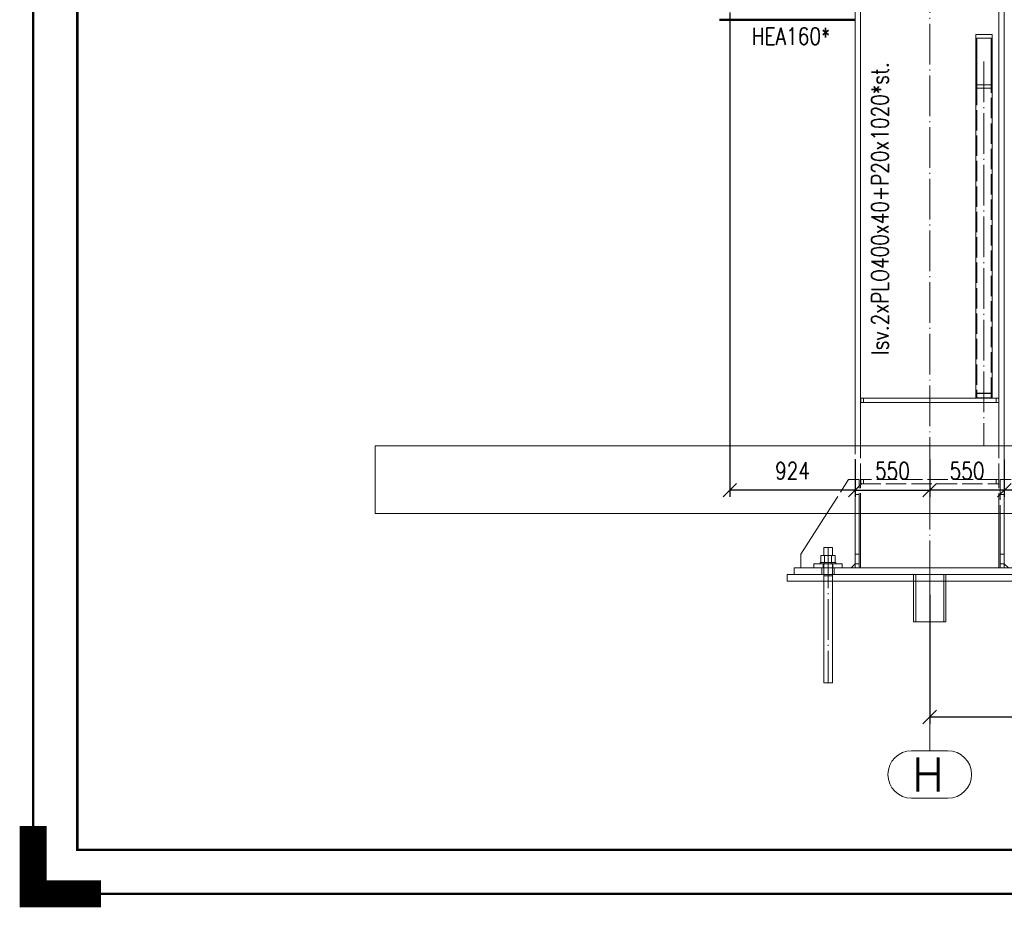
# Paper-space layout 'Layout1' of a CAD drawing. Extents: x -2 to 1380, y -36 to 422.
# Tile 1 of 54: x -2 to 143, y -2 to 129. Entities that reach past the tile are written whole.
import ezdxf
from ezdxf.enums import TextEntityAlignment as Align

# ---------------------------------------------------------------- set-up
doc = ezdxf.new("R2010")
doc.units = 0
for name, pattern in [('ACAD_ISO02W100', [15, 12, -3]), ('ACAD_ISO04W100', [30.5, 24, -3, 0.5, -3]), ('HP_01_CER_B', [8, 5, -1, 1, -1])]:
    doc.linetypes.add(name, pattern=pattern)
doc.layers.get('0').update_dxf_attribs({"linetype": 'CONTINUOUS'})
doc.layers.get('DEFPOINTS').update_dxf_attribs({"color": 132, "linetype": 'CONTINUOUS'})
doc.layers.add('RAMECEK_HP', color=251, linetype='CONTINUOUS')
for name, color, linetype, lineweight in [('SS_1.ET-HALA_TaO-DODAVKA_STAVEBNI', 9, 'CONTINUOUS', 13), ('SS_1.ET-HALA_TaO-PODLAHA', 9, 'CONTINUOUS', 13), ('SS_1.ET-HALA_TaO-PODLITI', 9, 'CONTINUOUS', 13), ('SS_1.ET-HALA_TaO-RASTR', 7, 'HP_01_CER_B', 13), ('SS_1.ET-HALA_TaO-SLOUP', 9, 'CONTINUOUS', 13), ('SS_1.ET-HALA_TaO-ZTUZENI_SVISLE', 9, 'CONTINUOUS', 13), ('SS_2.ET-HALA_TaO-LAVKA_+5.100m-KONZOLA', 202, 'CONTINUOUS', 50), ('SS_KOTY', 3, 'CONTINUOUS', 25), ('SS_POPIS_PROFILU_S355', 2, 'CONTINUOUS', 35), ('SS_STAV.OK-POPIS_PROFILU', 9, 'CONTINUOUS', 13)]:
    doc.layers.add(name, color=color, linetype=linetype, lineweight=lineweight)
doc.styles.add('ROMANS', font='romans.shx', dxfattribs={"width": 0.8})
doc.styles.add('romans.shx', font='romans.shx', dxfattribs={"height": 5})
doc.dimstyles.new('A-1_(2.5)_50AS', dxfattribs={"dimtxt": 2.5, "dimasz": 2, "dimexe": 1, "dimexo": 2, "dimgap": 0, "dimtad": 0, "dimdec": 1, "dimlfac": 50, "dimrnd": 1, "dimtxsty": 'ROMANS', "dimblk1": 'OBLIQUE', "dimblk2": 'OBLIQUE', "dimsah": 1, "dimcen": 2, "dimclrd": 256, "dimclre": 256, "dimclrt": 256, "dimadec": 1, "dimazin": 2, "dimtfac": 0.714286, "dimtdec": 1, "dimtmove": 0, "dimatfit": 3, "dimldrblk": 'OPEN', "dimfxl": 1, "dimtvp": 1.142857, "dimtfill": 1, "dimtolj": 1, "dimlwd": -1, "dimlwe": -1, "dimarcsym": 0})

# ---------------------------------------------------------------- blocks, each defined once
blk = doc.blocks.new('*U6')
at = {"layer": 'RAMECEK_HP', "lineweight": 35, "const_width": 0.35}
for points in [[(0, 420), (0, 0), (1188, 0), (1188, 420)], [(6.5, 413.5), (6.5, 6.5), (1181.5, 6.5), (1181.5, 413.5)]]:
    blk.add_lwpolyline(points, close=True, dxfattribs=at)
at = {"layer": 'RAMECEK_HP', "lineweight": 40, "const_width": 4}
blk.add_lwpolyline([(0, 10), (0, 0), (10, 0)], dxfattribs=at)
at = {"layer": 'DEFPOINTS', "style": 'ROMANS', "width": 0.8}
blk.add_attdef('TISK', text='', height=10, dxfattribs=at).set_placement((1188, -33), align=Align.RIGHT)
blk = doc.blocks.new('_Oblique')
at = {"color": 0, "linetype": 'ByBlock', "lineweight": -2}
blk.add_line((-0.5, -0.5), (0.5, 0.5), dxfattribs=at)
blk = doc.blocks.new('*D14')
at = {"layer": 'DEFPOINTS', "color": 0, "transparency": 16777216}
for p in [(143.21, 66.09, -260423.2), (212.31, 66.09, -260425.2), (143.21, 59.55)]:
    blk.add_point(p, dxfattribs=at)
at = {"layer": 'SS_KOTY', "transparency": 16777216}
for p, q in [((143.21, 64.09), (143.21, 58.55)), ((212.31, 64.09), (212.31, 58.55)), ((212.31, 59.55), (143.21, 59.55))]:
    blk.add_line(p, q, dxfattribs=at)
at = {"layer": 'SS_KOTY', "transparency": 16777216, "xscale": 2, "yscale": 2, "zscale": 2, "rotation": 180}
blk.add_blockref('_Oblique', (143.21, 59.55), dxfattribs=at)
at = {"layer": 'SS_KOTY', "transparency": 16777216, "xscale": 2, "yscale": 2, "zscale": 2}
blk.add_blockref('_Oblique', (212.31, 59.55), dxfattribs=at)
at = {"layer": 'SS_KOTY', "transparency": 16777216, "insert": (177.76, 62.4), "char_height": 2.5, "attachment_point": 5, "style": 'ROMANS', "bg_fill": 3, "box_fill_scale": 1.1, "bg_fill_color": 256, "bg_fill_true_color": 13158600, "bg_fill_transparency": 0}
blk.add_mtext('\\A1;3455', dxfattribs=at)
blk = doc.blocks.new('_OPEN')
at = {"color": 0, "linetype": 'ByBlock'}
for p, q in [((-1, 0.167), (0, 0)), ((0, 0), (-1, -0.167)), ((0, 0), (-1, 0))]:
    blk.add_line(p, q, dxfattribs=at)
blk = doc.blocks.new('*D15')
at = {"layer": 'DEFPOINTS', "color": 0, "transparency": 16777216}
for p in [(132.21, 66.09, -260409.2), (143.21, 66.09, -260423.2), (132.21, 59.55)]:
    blk.add_point(p, dxfattribs=at)
at = {"layer": 'SS_KOTY', "transparency": 16777216}
for p, q in [((132.21, 64.09), (132.21, 58.55)), ((143.21, 64.09), (143.21, 58.55)), ((143.21, 59.55), (132.21, 59.55))]:
    blk.add_line(p, q, dxfattribs=at)
at = {"layer": 'SS_KOTY', "transparency": 16777216, "xscale": 2, "yscale": 2, "zscale": 2, "rotation": 180}
blk.add_blockref('_Oblique', (132.21, 59.55), dxfattribs=at)
at = {"layer": 'SS_KOTY', "transparency": 16777216, "xscale": 2, "yscale": 2, "zscale": 2}
blk.add_blockref('_Oblique', (143.21, 59.55), dxfattribs=at)
at = {"layer": 'SS_KOTY', "transparency": 16777216, "insert": (137.71, 62.4), "char_height": 2.5, "attachment_point": 5, "style": 'ROMANS', "bg_fill": 3, "box_fill_scale": 1.1, "bg_fill_color": 256, "bg_fill_true_color": 13158600, "bg_fill_transparency": 0}
blk.add_mtext('\\A1;550', dxfattribs=at)
blk = doc.blocks.new('*D16')
at = {"layer": 'DEFPOINTS', "color": 0, "transparency": 16777216}
for p in [(102.73, 131.99, -260427.2), (121.21, 66.09, -260423.2), (102.73, 59.55)]:
    blk.add_point(p, dxfattribs=at)
at = {"layer": 'SS_KOTY', "transparency": 16777216}
for p, q in [((102.73, 129.99), (102.73, 58.55)), ((121.21, 64.09), (121.21, 58.55)), ((121.21, 59.55), (102.73, 59.55))]:
    blk.add_line(p, q, dxfattribs=at)
at = {"layer": 'SS_KOTY', "transparency": 16777216, "xscale": 2, "yscale": 2, "zscale": 2, "rotation": 180}
blk.add_blockref('_Oblique', (102.73, 59.55), dxfattribs=at)
at = {"layer": 'SS_KOTY', "transparency": 16777216, "xscale": 2, "yscale": 2, "zscale": 2}
blk.add_blockref('_Oblique', (121.21, 59.55), dxfattribs=at)
at = {"layer": 'SS_KOTY', "transparency": 16777216, "insert": (111.97, 62.4), "char_height": 2.5, "attachment_point": 5, "style": 'ROMANS', "bg_fill": 3, "box_fill_scale": 1.1, "bg_fill_color": 256, "bg_fill_true_color": 13158600, "bg_fill_transparency": 0}
blk.add_mtext('\\A1;924', dxfattribs=at)
blk = doc.blocks.new('*D17')
at = {"layer": 'DEFPOINTS', "color": 0, "transparency": 16777216}
for p in [(121.21, 66.09, -260423.2), (132.21, 66.09, -260409.2), (132.21, 59.55)]:
    blk.add_point(p, dxfattribs=at)
at = {"layer": 'SS_KOTY', "transparency": 16777216}
for p, q in [((121.21, 64.09), (121.21, 58.55)), ((132.21, 64.09), (132.21, 58.55)), ((121.21, 59.55), (132.21, 59.55))]:
    blk.add_line(p, q, dxfattribs=at)
at = {"layer": 'SS_KOTY', "transparency": 16777216, "xscale": 2, "yscale": 2, "zscale": 2, "rotation": 180}
blk.add_blockref('_Oblique', (121.21, 59.55), dxfattribs=at)
at = {"layer": 'SS_KOTY', "transparency": 16777216, "xscale": 2, "yscale": 2, "zscale": 2}
blk.add_blockref('_Oblique', (132.21, 59.55), dxfattribs=at)
at = {"layer": 'SS_KOTY', "transparency": 16777216, "insert": (126.71, 62.4), "char_height": 2.5, "attachment_point": 5, "style": 'ROMANS', "bg_fill": 3, "box_fill_scale": 1.1, "bg_fill_color": 256, "bg_fill_true_color": 13158600, "bg_fill_transparency": 0}
blk.add_mtext('\\A1;550', dxfattribs=at)
blk = doc.blocks.new('*D18')
at = {"layer": 'DEFPOINTS', "color": 0, "transparency": 16777216}
for p in [(132.21, 46.09, -260427.2), (284.31, 46.09, -260427.2), (284.31, 26.09)]:
    blk.add_point(p, dxfattribs=at)
at = {"layer": 'SS_KOTY', "transparency": 16777216}
for p, q in [((132.21, 44.09), (132.21, 25.09)), ((284.31, 44.09), (284.31, 25.09)), ((132.21, 26.09), (284.31, 26.09))]:
    blk.add_line(p, q, dxfattribs=at)
at = {"layer": 'SS_KOTY', "transparency": 16777216, "xscale": 2, "yscale": 2, "zscale": 2, "rotation": 180}
blk.add_blockref('_Oblique', (132.21, 26.09), dxfattribs=at)
at = {"layer": 'SS_KOTY', "transparency": 16777216, "xscale": 2, "yscale": 2, "zscale": 2}
blk.add_blockref('_Oblique', (284.31, 26.09), dxfattribs=at)
at = {"layer": 'SS_KOTY', "transparency": 16777216, "insert": (208.26, 28.95), "char_height": 2.5, "attachment_point": 5, "style": 'ROMANS', "bg_fill": 3, "box_fill_scale": 1.1, "bg_fill_color": 256, "bg_fill_true_color": 13158600, "bg_fill_transparency": 0}
blk.add_mtext('\\A1;7605', dxfattribs=at)

psp = doc.layouts.get("Layout1")

# ---------------------------------------------------------------- linework, layer by layer
at = {"layer": 'SS_1.ET-HALA_TaO-DODAVKA_STAVEBNI', "color": 9, "linetype": 'Continuous', "ltscale": 0.25}
for p, q in [((116.6154, 51.0939), (116.5667, 51.0939)), ((116.5667, 51.0939), (116.5667, 49.8939)), ((116.7542, 51.0939), (116.6154, 51.0939)), ((116.9618, 51.0939), (116.7542, 51.0939)), ((117.2067, 51.0939), (116.9618, 51.0939)), ((117.4516, 51.0939), (117.2067, 51.0939)), ((117.6593, 51.0939), (117.4516, 51.0939)), ((117.798, 51.0939), (117.6593, 51.0939)), ((117.8467, 51.0939), (117.798, 51.0939)), ((117.8467, 49.8939), (117.8467, 51.0939)), ((116.6824, 49.8939), (116.1581, 49.8939)), ((116.1581, 49.8939), (116.1581, 48.8739)), ((117.731, 49.8939), (116.6824, 49.8939)), ((116.6824, 49.8939), (116.6824, 48.8739)), ((118.2553, 49.8939), (117.731, 49.8939)), ((117.731, 49.8939), (117.731, 48.8739)), ((118.2553, 48.8739), (118.2553, 49.8939)), ((116.0567, 48.8739), (116.0788, 48.8739)), ((116.0567, 48.8739), (116.0567, 48.6939)), ((116.0788, 48.8739), (116.1443, 48.8739)), ((116.1443, 48.8739), (116.2505, 48.8739)), ((116.2505, 48.8739), (116.3936, 48.8739)), ((116.3936, 48.8739), (116.5678, 48.8739)), ((116.5678, 48.8739), (116.7666, 48.8739)), ((116.7666, 48.8739), (116.9824, 48.8739)), ((116.9824, 48.8739), (117.2067, 48.8739)), ((117.2067, 48.8739), (117.4311, 48.8739)), ((117.4311, 48.8739), (117.6468, 48.8739)), ((117.6468, 48.8739), (117.8456, 48.8739)), ((117.8456, 48.8739), (118.0199, 48.8739)), ((118.0199, 48.8739), (118.1629, 48.8739)), ((118.1629, 48.8739), (118.2692, 48.8739)), ((118.2692, 48.8739), (118.3346, 48.8739)), ((118.3346, 48.8739), (118.3567, 48.8739)), ((118.3567, 48.6939), (118.3567, 48.8739)), ((116.5667, 46.0939), (116.5667, 31.0939)), ((117.8467, 31.0939), (117.8467, 46.0939)), ((116.5667, 31.0939), (116.579, 31.0939)), ((116.579, 31.0939), (116.6154, 31.0939)), ((116.6154, 31.0939), (116.6746, 31.0939)), ((116.6746, 31.0939), (116.7542, 31.0939)), ((116.7542, 31.0939), (116.8512, 31.0939)), ((116.8512, 31.0939), (116.9618, 31.0939)), ((116.9618, 31.0939), (117.0819, 31.0939)), ((117.0819, 31.0939), (117.2067, 31.0939)), ((117.2067, 31.0939), (117.3316, 31.0939)), ((117.3316, 31.0939), (117.4516, 31.0939)), ((117.4516, 31.0939), (117.5623, 31.0939)), ((117.5623, 31.0939), (117.6593, 31.0939)), ((117.6593, 31.0939), (117.7389, 31.0939)), ((117.7389, 31.0939), (117.798, 31.0939)), ((117.798, 31.0939), (117.8344, 31.0939)), ((117.8344, 31.0939), (117.8467, 31.0939))]:
    psp.add_line(p, q, dxfattribs=at)
at = {"layer": 'SS_1.ET-HALA_TaO-DODAVKA_STAVEBNI', "color": 9, "linetype": 'ACAD_ISO04W100', "ltscale": 0.25}
for p, q in [((117.2067, 51.0939), (117.2067, 31.0939)), ((118.3567, 48.8939), (116.0567, 48.8939)), ((117.8467, 46.8939), (116.5667, 46.8939))]:
    psp.add_line(p, q, dxfattribs=at)
at = {"layer": 'SS_1.ET-HALA_TaO-DODAVKA_STAVEBNI', "color": 9, "linetype": 'ACAD_ISO02W100', "ltscale": 0.25}
for p, q in [((116.5667, 48.6939), (116.5667, 47.0939)), ((116.6388, 48.8739), (116.6388, 48.6939)), ((117.7746, 48.6939), (117.7746, 48.8739)), ((117.8467, 47.0939), (117.8467, 48.6939)), ((116.5667, 47.0939), (116.5667, 46.0939)), ((117.8467, 46.0939), (117.8467, 47.0939))]:
    psp.add_line(p, q, dxfattribs=at)
at = {"layer": 'SS_1.ET-HALA_TaO-PODLAHA', "ltscale": 0.25}
for p, q in [((50.4173, 66.0939), (50.4173, 56.0939)), ((50.4173, 56.0939), (143.2067, 56.0939)), ((143.2067, 56.0939), (287.3067, 56.0939))]:
    psp.add_line(p, q, dxfattribs=at)
at = {"layer": 'SS_1.ET-HALA_TaO-PODLITI', "ltscale": 0.25}
for p, q in [((153.2067, 47.0939), (111.2067, 47.0939)), ((111.2067, 47.0939), (111.2067, 46.0939))]:
    psp.add_line(p, q, dxfattribs=at)
at = {"layer": 'SS_1.ET-HALA_TaO-RASTR', "linetype": 'Continuous', "ltscale": 0.25}
for p, q in [((134.8734, 21.0949), (129.5401, 21.0949)), ((129.5401, 14.0949), (134.8734, 14.0949))]:
    psp.add_line(p, q, dxfattribs=at)
for centre, start, end in [((129.5401, 17.5949), 90, 270), ((134.8734, 17.5949), 270, 90)]:
    psp.add_arc(centre, 3.5, start, end, dxfattribs=at)
at = {"layer": 'SS_1.ET-HALA_TaO-SLOUP', "color": 9, "linetype": 'ACAD_ISO02W100', "ltscale": 0.25}
for p, q in [((141.9867, 72.4939), (141.9867, 73.0939)), ((121.8067, 48.6939), (121.2067, 48.6939)), ((143.2067, 48.6939), (142.6067, 48.6939)), ((129.8067, 46.0939), (129.8067, 47.0939)), ((130.1467, 46.0939), (130.1467, 47.0939))]:
    psp.add_line(p, q, dxfattribs=at)
at = {"layer": 'SS_1.ET-HALA_TaO-SLOUP', "color": 5, "linetype": 'Continuous', "ltscale": 0.25}
for p, q in [((142.3867, 72.4939), (142.3867, 73.0939)), ((117.0249, 56.0939), (113.2067, 50.0939)), ((121.2067, 50.0939), (121.2067, 56.0939)), ((121.8067, 50.0939), (121.8067, 56.0939)), ((122.0067, 48.094), (122.0067, 56.0939)), ((142.4067, 48.094), (142.4067, 56.0939)), ((142.6067, 56.0939), (142.6067, 50.0939)), ((143.2067, 50.0939), (143.2067, 56.0939)), ((113.2067, 50.0939), (113.2067, 48.0939)), ((121.2067, 50.0939), (121.8067, 50.0939)), ((121.2067, 48.0939), (121.2067, 50.0939)), ((121.8067, 48.0939), (121.8067, 50.0939)), ((142.6067, 50.0939), (143.2067, 50.0939)), ((142.6067, 50.0939), (142.6067, 48.0939)), ((143.2067, 48.0939), (143.2067, 50.0939)), ((112.2067, 48.0939), (152.2067, 48.0939)), ((112.2067, 48.0939), (112.2067, 47.0939)), ((119.3067, 48.6939), (115.1067, 48.6939)), ((115.1067, 48.6939), (115.1067, 48.0939)), ((119.3067, 48.0939), (119.3067, 48.6939)), ((120.6067, 48.0939), (121.2067, 48.6939)), ((143.2067, 48.6939), (143.8067, 48.0939)), ((129.8067, 46.0939), (129.8067, 40.0939)), ((130.1467, 40.0939), (130.1467, 46.0939))]:
    psp.add_line(p, q, dxfattribs=at)
at = {"layer": 'SS_1.ET-HALA_TaO-SLOUP', "color": 3, "linetype": 'ACAD_ISO02W100', "ltscale": 0.25}
for p, q in [((116.3067, 48.0939), (116.3067, 47.0939)), ((116.5067, 48.6939), (116.5067, 48.0939)), ((117.9067, 48.0939), (117.9067, 48.6939)), ((118.1067, 47.0939), (118.1067, 48.0939))]:
    psp.add_line(p, q, dxfattribs=at)
at = {"layer": 'SS_1.ET-HALA_TaO-ZTUZENI_SVISLE', "color": 5, "linetype": 'Continuous', "ltscale": 0.25}
for p, q in [((141.4067, 126.7598), (139.0067, 126.7598)), ((139.0067, 118.828), (139.0067, 126.7598)), ((141.4067, 118.828), (141.4067, 126.7598)), ((141.2467, 126.2311), (139.1667, 126.2311)), ((139.1667, 126.2311), (139.1667, 119.3568)), ((141.2467, 119.3568), (141.2467, 126.2311)), ((141.2467, 119.3568), (139.1667, 119.3568)), ((141.4067, 118.828), (139.0067, 118.828)), ((139.0067, 73.1137), (139.0067, 118.828)), ((141.4067, 73.1137), (141.4067, 118.828)), ((139.0067, 73.1137), (141.4067, 73.1137))]:
    psp.add_line(p, q, dxfattribs=at)
at = {"layer": 'SS_1.ET-HALA_TaO-ZTUZENI_SVISLE', "color": 9, "linetype": 'ACAD_ISO02W100', "ltscale": 0.25}
for p, q in [((139.1667, 119.3568), (139.1667, 73.1621)), ((141.2467, 73.1621), (141.2467, 119.3568)), ((139.0067, 73.8399), (141.4067, 73.8399)), ((139.1667, 73.7914), (141.2467, 73.7914)), ((139.1667, 73.1621), (141.2467, 73.1621))]:
    psp.add_line(p, q, dxfattribs=at)

# ---------------------------------------------------------------- block references
at = {"layer": 'RAMECEK_HP'}
psp.add_blockref('*U6', (0, 0), dxfattribs=at)

# ---------------------------------------------------------------- texts
at = {"layer": 'SS_1.ET-HALA_TaO-RASTR', "color": 7, "style": 'romans.shx'}
psp.add_text('H', height=5, dxfattribs=at).set_placement((129.5972, 15.0949))
at = {"layer": 'SS_STAV.OK-POPIS_PROFILU', "color": 9, "style": 'romans.shx', "width": 0.8}
psp.add_text('Isv.2xPLO400x40+P20x1020*st.', height=2.5, rotation=90, dxfattribs=at).set_placement((126.1196, 79.4805))

# ---------------------------------------------------------------- next in the draw order: dimensions: what is measured, and where the dimension line sits
at = {"layer": 'SS_KOTY'}
for base, p1, p2, picture, middle in [((102.7267, 59.5456), (121.2067, 66.0939, -260423.2), (102.7267, 131.9939, -260427.2), '*D16', (111.9667, 62.4027)), ((143.2067, 59.5456), (212.3067, 66.0939, -260425.2), (143.2067, 66.0939, -260423.2), '*D14', (177.7567, 62.4027))]:
    dim = psp.add_linear_dim(base=base, p1=p1, p2=p2, dimstyle='A-1_(2.5)_50AS', override={"dimtmove": 1}, dxfattribs=at)
    dim.commit()
    dim.dimension.update_dxf_attribs({"geometry": picture, "text_midpoint": middle})
dim = psp.add_linear_dim(base=(284.3067, 26.0939), p1=(132.2067, 46.0939, -260427.2), p2=(284.3067, 46.0939, -260427.2), dimstyle='A-1_(2.5)_50AS', dxfattribs=at)
dim.commit()
dim.dimension.update_dxf_attribs({"geometry": '*D18', "text_midpoint": (208.2567, 28.9511)})

# ---------------------------------------------------------------- next in the draw order: linework, layer by layer
at = {"layer": 'SS_1.ET-HALA_TaO-PODLITI', "ltscale": 0.25}
psp.add_line((111.2067, 46.0939), (153.2067, 46.0939), dxfattribs=at)
at = {"layer": 'SS_1.ET-HALA_TaO-RASTR', "linetype": 'ACAD_ISO04W100', "ltscale": 0.25}
for p, q in [((132.2067, 31.0939), (132.2067, 26.0939)), ((132.2067, 26.0939), (132.2067, 26.0949)), ((132.2067, 26.0949), (132.2067, 21.0949))]:
    psp.add_line(p, q, dxfattribs=at)
at = {"layer": 'SS_1.ET-HALA_TaO-SLOUP', "color": 5, "linetype": 'Continuous', "ltscale": 0.25}
for p, q in [((142.3867, 73.0939), (122.0267, 73.0939)), ((122.0267, 73.0939), (122.0267, 72.4939)), ((122.0267, 72.4939), (142.3867, 72.4939)), ((134.2667, 46.0939), (134.2667, 40.0939)), ((134.6067, 40.0939), (134.6067, 46.0939)), ((129.8067, 40.0939), (134.6067, 40.0939))]:
    psp.add_line(p, q, dxfattribs=at)
at = {"layer": 'SS_1.ET-HALA_TaO-SLOUP', "color": 9, "linetype": 'ACAD_ISO02W100', "ltscale": 0.25}
for p, q in [((122.4267, 72.4939), (122.4267, 73.0939)), ((134.2667, 46.0939), (134.2667, 47.0939)), ((134.6067, 47.0939), (134.6067, 46.0939))]:
    psp.add_line(p, q, dxfattribs=at)
at = {"layer": 'SS_1.ET-HALA_TaO-SLOUP', "color": 9, "linetype": 'ACAD_ISO04W100', "ltscale": 0.25}
psp.add_line((132.2067, 47.0939), (132.2067, 40.0939), dxfattribs=at)
at = {"layer": 'SS_2.ET-HALA_TaO-LAVKA_+5.100m-KONZOLA', "color": 1, "linetype": 'Continuous', "ltscale": 0.25}
for p, q in [((101.2067, 128.9539), (104.2467, 128.9539)), ((104.2467, 128.9539), (121.2067, 128.9539))]:
    psp.add_line(p, q, dxfattribs=at)

# ---------------------------------------------------------------- next in the draw order: texts
at = {"layer": 'SS_POPIS_PROFILU_S355', "color": 2, "style": 'romans.shx', "width": 0.8}
psp.add_text('HEA160*', height=2.5, dxfattribs=at).set_placement((105.9731, 125.2675))

# ---------------------------------------------------------------- next in the draw order: dimensions: what is measured, and where the dimension line sits
at = {"layer": 'SS_KOTY'}
dim = psp.add_linear_dim(base=(132.2067, 59.5456), p1=(143.2067, 66.0939, -260423.2), p2=(132.2067, 66.0939, -260409.2), dimstyle='A-1_(2.5)_50AS', override={"dimtmove": 1}, dxfattribs=at)
dim.commit()
dim.dimension.update_dxf_attribs({"geometry": '*D15', "text_midpoint": (137.7067, 62.4027)})

# ---------------------------------------------------------------- next in the draw order: linework, layer by layer
at = {"layer": 'SS_1.ET-HALA_TaO-PODLAHA', "ltscale": 0.25}
for p in [(287.3067, 66.0939), (143.2067, 56.0939)]:
    psp.add_line(p, (143.2067, 66.0939), dxfattribs=at)
at = {"layer": 'SS_1.ET-HALA_TaO-SLOUP', "color": 5, "linetype": 'Continuous', "ltscale": 0.25}
for p, q in [((142.4067, 66.0939), (142.4067, 161.0939)), ((143.2067, 66.0939), (143.2067, 161.0939))]:
    psp.add_line(p, q, dxfattribs=at)
at = {"layer": 'SS_1.ET-HALA_TaO-SLOUP', "color": 9, "linetype": 'ACAD_ISO02W100', "ltscale": 0.25}
for p, q in [((142.4067, 60.4939), (142.4067, 66.0939)), ((141.9867, 60.4939), (141.9867, 61.0939)), ((142.3867, 60.4939), (142.3867, 61.0939)), ((143.2067, 61.0939), (142.6067, 61.0939)), ((142.6067, 61.0939), (142.6067, 56.0939)), ((144.2067, 61.0939), (143.2067, 61.0939)), ((142.4067, 56.0939), (142.4067, 60.4939)), ((142.6067, 58.8939), (143.2067, 58.8939))]:
    psp.add_line(p, q, dxfattribs=at)
at = {"layer": 'SS_1.ET-HALA_TaO-ZTUZENI_SVISLE', "color": 9, "linetype": 'ACAD_ISO04W100', "ltscale": 0.25}
psp.add_line((140.2067, 122.7939), (140.2067, 66.0939), dxfattribs=at)

# ---------------------------------------------------------------- next in the draw order: dimensions: what is measured, and where the dimension line sits
at = {"layer": 'SS_KOTY'}
dim = psp.add_linear_dim(base=(132.2067, 59.5456), p1=(121.2067, 66.0939, -260423.2), p2=(132.2067, 66.0939, -260409.2), dimstyle='A-1_(2.5)_50AS', override={"dimtmove": 1}, dxfattribs=at)
dim.commit()
dim.dimension.update_dxf_attribs({"geometry": '*D17', "text_midpoint": (126.7067, 62.4027)})

# ---------------------------------------------------------------- next in the draw order: linework, layer by layer
at = {"layer": 'SS_1.ET-HALA_TaO-PODLAHA', "ltscale": 0.25}
psp.add_line((143.2067, 66.0939), (50.4173, 66.0939), dxfattribs=at)
at = {"layer": 'SS_1.ET-HALA_TaO-SLOUP', "color": 9, "linetype": 'ACAD_ISO04W100', "ltscale": 0.25}
psp.add_line((132.2067, 46.0939), (132.2067, 247.8939), dxfattribs=at)
at = {"layer": 'SS_1.ET-HALA_TaO-SLOUP', "color": 5, "linetype": 'Continuous', "ltscale": 0.25}
for p, q in [((121.2067, 66.0939), (121.2067, 167.1939)), ((122.0067, 66.0939), (122.0067, 164.9539))]:
    psp.add_line(p, q, dxfattribs=at)
at = {"layer": 'SS_1.ET-HALA_TaO-SLOUP', "color": 9, "linetype": 'ACAD_ISO02W100', "ltscale": 0.25}
for p, q in [((121.2067, 61.0939), (121.2067, 66.0939)), ((122.0067, 60.4939), (122.0067, 66.0939)), ((117.0249, 56.0939), (120.2067, 61.0939)), ((121.2067, 61.0939), (120.2067, 61.0939)), ((121.8067, 61.0939), (121.2067, 61.0939)), ((121.2067, 56.0939), (121.2067, 61.0939)), ((121.8067, 56.0939), (121.8067, 61.0939)), ((142.3867, 61.0939), (122.0267, 61.0939)), ((122.0267, 61.0939), (122.0267, 60.4939)), ((122.4267, 60.4939), (122.4267, 61.0939)), ((122.0067, 60.4939), (142.4067, 60.4939)), ((122.0067, 56.0939), (122.0067, 60.4939)), ((121.2067, 58.8939), (121.8067, 58.8939))]:
    psp.add_line(p, q, dxfattribs=at)

doc.saveas('drawing.dxf')
